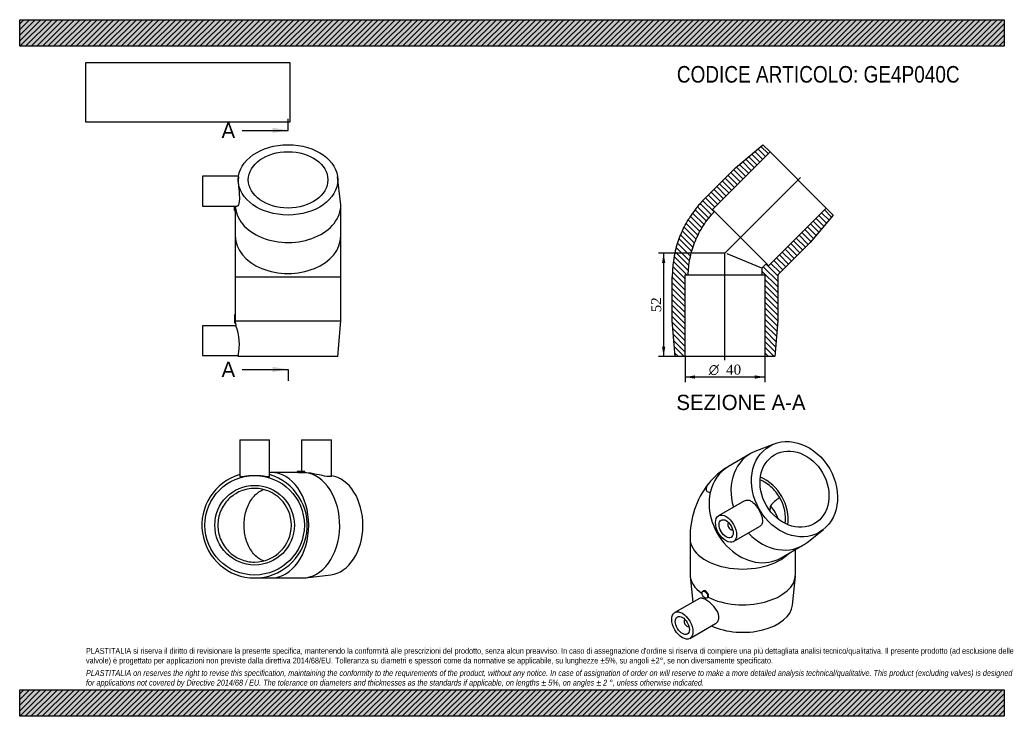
# Model space of a CAD drawing. Header units: millimetres. Extents: x 0 to 495, y 0 to 350.
import ezdxf
from ezdxf.enums import TextEntityAlignment as Align
from ezdxf.lldxf.tags import DXFTag

# ---------------------------------------------------------------- set-up
doc = ezdxf.new("R2010")
doc.units = ezdxf.units.MM
doc.header["$LTSCALE"] = 1.666667
for name, color, linetype in [('Default', 7, 'Continuous'), ('DV4_Default', 7, 'Continuous'), ('GE4P040C', 7, 'Continuous')]:
    doc.layers.add(name, color=color, linetype=linetype)
doc.styles.add('SEACAD_Solid_Edge_ANSI', font='seans.ttf')
doc.styles.add('SEACAD_Solid_Edge_ANSI1_Symbols', font='semeca1.ttf')
doc.styles.add('SEACAD_Times_New_Roman', font='times.ttf')
tags = doc.linetypes.add('CENTER2', pattern=[28.575, 19.05, -3.175, 3.175, -3.175]).pattern_tags.tags
tags[10:11] = [DXFTag(74, 4), DXFTag(75, 0), DXFTag(340, '0'), DXFTag(46, 0.0), DXFTag(50, 0.0), DXFTag(44, 0.0), DXFTag(45, 0.0)]
tags[8:9] = [DXFTag(74, 4), DXFTag(75, 0), DXFTag(340, '0'), DXFTag(46, 0.0), DXFTag(50, 0.0), DXFTag(44, 0.0), DXFTag(45, 0.0)]
tags[6:7] = [DXFTag(74, 4), DXFTag(75, 0), DXFTag(340, '0'), DXFTag(46, 0.0), DXFTag(50, 0.0), DXFTag(44, 0.0), DXFTag(45, 0.0)]
tags[4:5] = [DXFTag(74, 4), DXFTag(75, 0), DXFTag(340, '0'), DXFTag(46, 0.0), DXFTag(50, 0.0), DXFTag(44, 0.0), DXFTag(45, 0.0)]
doc.dimstyles.new('ANSImm', dxfattribs={"dimtxt": 5, "dimasz": 5, "dimexe": 2.5, "dimexo": 0, "dimgap": 1.25, "dimtad": 1, "dimdsep": 46, "dimtxsty": 'SEACAD_Times_New_Roman', "dimblk1": '_SE_FILLED', "dimblk2": '_SE_FILLED', "dimsah": 1, "dimcen": 2.5, "dimazin": 0, "dimtfac": 0.85, "dimtdec": 3, "dimtofl": 0, "dimtmove": 0, "dimatfit": 3, "dimfxl": 1, "dimarcsym": 0})
picture_1 = doc.add_image_def('image1.jpg', size_in_pixel=(4302, 1260))

# ---------------------------------------------------------------- blocks, each defined once
blk = doc.blocks.new('SE')
at = {"layer": 'GE4P040C', "color": 7, "linetype": 'Continuous'}
for p, q in [((379.21, 136.81), (369.59, 132.97)), ((367.29, 131.86), (356.29, 125.51)), ((381.96, 109.71), (382.13, 109.81)), ((364.44, 108.27), (351.39, 100.74)), ((356.43, 97.3), (356.4, 97.28)), ((358.89, 87.75), (371.94, 95.28)), ((337.04, 89.3), (337.04, 71.33)), ((358.4, 93.82), (358.43, 93.83)), ((395.91, 87.39), (404.04, 93.81)), ((382.79, 79.61), (393.79, 85.96)), ((390.04, 71.33), (390.04, 83.79)), ((337.09, 70.43), (338.43, 57.33)), ((388.5, 55.79), (390, 70.43)), ((343.83, 63.08), (343.45, 62.86)), ((345.45, 59.4), (345.86, 59.63)), ((341.72, 59.23), (329.39, 52.11)), ((334.43, 48.67), (334.4, 48.65)), ((336.4, 45.19), (336.43, 45.2)), ((336.89, 39.12), (349.85, 46.61))]:
    blk.add_line(p, q, dxfattribs=at)
for centre, radius, start, end in [((374.57, 93.93), 36.48, 120.0532, 141.0135), ((380.18, 90.28), 43.15, 141.9387, 181.3048), ((393.23, 92.08), 20.92, 122.5756, 139.1074), ((426.16, 97), 49.53, 169.7931, 172.4594)]:
    blk.add_arc(centre, radius, start, end, dxfattribs=at)
for centre, major_axis, ratio in [((389.54, 114.11), (12.5, -21.65), 0.816497), ((389.54, 114.11), (10, -17.32), 0.816497), ((355.14, 94.24), (-3.75, 6.5), 0.57735), ((355.14, 94.24), (-2.5, 4.33), 0.57735), ((344.45, 61.13), (-1, 1.73), 0.57735), ((333.14, 45.61), (3.75, -6.5), 0.57735), ((333.14, 45.61), (2.5, -4.33), 0.57735)]:
    blk.add_ellipse(centre, major_axis=major_axis, ratio=ratio, dxfattribs=at)
for centre, major_axis, ratio, start_param, end_param in [((380.54, 108.91), (13.25, -22.95), 0.816497, 3.023467, 4.425449), ((369.54, 102.56), (13.25, -22.95), 0.816497, 3.141593, 3.871485), ((369.04, 102.27), (-10, 17.32), 0.816497, 3.952314, 5.472464), ((369.54, 102.56), (-13.25, 22.95), 0.816497, 0.729893, 3.141593), ((369.04, 102.27), (-9.25, 16.02), 0.816497, 3.959496, 4.711753), ((363.54, 99.09), (-17.09, 9.87), 0.717439, 3.820572, 4.257627), ((357.4, 95.55), (-1, 1.73), 0.57735, 0, 3.170323), ((357.4, 95.55), (-1, 1.73), 0.57735, 6.254455, 6.283185), ((363.54, 89.3), (26.5, 0), 0.57735, 3.141536, 5.776598), ((380.54, 108.91), (13.25, -22.95), 0.816497, -1.283856, 0.118126), ((363.54, 71.33), (26.5, 0), 0.57735, 3.141593, 3.829023), ((363.54, 71.33), (26.5, 0), 0.57735, 3.992398, 6.283185), ((363.54, 56.64), (-25, 0), 0.57735, 0.889852, 3.082633), ((335.4, 46.92), (1, -1.73), 0.57735, 3.112863, 6.283185), ((335.4, 46.92), (1, -1.73), 0.57735, 0, 0.02873)]:
    blk.add_ellipse(centre, major_axis=major_axis, ratio=ratio, start_param=start_param, end_param=end_param, dxfattribs=at)
for points, knots in [([(346.2, 116.88), (346.06, 116.71), (345.94, 116.54), (345.54, 115.96), (345.33, 115.55), (344.94, 114.4), (345.01, 113.74), (345.72, 112.79), (346.35, 112.51), (347.17, 112.45)], [0.6634539, 0.6634539, 0.6634539, 0.6634539, 0.6875, 0.6875, 0.75, 0.75, 0.875, 0.875, 1, 1, 1, 1]), ([(382.13, 109.81), (381.52, 110.87), (380.83, 111.86), (379.32, 113.72), (378.48, 114.59), (376.7, 116.15), (375.77, 116.84), (373.99, 117.93), (373.15, 118.35), (372.31, 118.71)], [0, 0, 0, 0, 0.0625, 0.0625, 0.125, 0.125, 0.1875, 0.1875, 0.2388321, 0.2388321, 0.2388321, 0.2388321]), ([(364.44, 108.27), (364.98, 108.59), (365.59, 108.71), (366.84, 108.56), (367.48, 108.29), (368.12, 107.84)], [0.875363, 0.875363, 0.875363, 0.875363, 0.9375, 0.9375, 1, 1, 1, 1]), ([(368.12, 107.84), (368.76, 107.4), (369.38, 106.8), (370.56, 105.37), (371.12, 104.55), (372.1, 102.84), (372.53, 101.94), (373.15, 100.22), (373.36, 99.37), (373.47, 97.85), (373.38, 97.16), (372.87, 96.03), (372.47, 95.59), (371.94, 95.28)], [0, 0, 0, 0, 0.0625, 0.0625, 0.125, 0.125, 0.1875, 0.1875, 0.25, 0.25, 0.3125, 0.3125, 0.3727375, 0.3727375, 0.3727375, 0.3727375]), ([(349.86, 46.61), (349.87, 46.61), (349.88, 46.62), (350.45, 46.96), (350.89, 47.45), (351.45, 48.67), (351.56, 49.39), (351.33, 51.72), (350.43, 53.44), (348.55, 55.69), (347.83, 56.41), (346.38, 57.64), (345.62, 58.18), (344.23, 58.97), (343.59, 59.24), (342.49, 59.47), (342.06, 59.42), (341.72, 59.23)], [0.2484367, 0.2484367, 0.2484367, 0.2484367, 0.25, 0.25, 0.3125, 0.3125, 0.375, 0.375, 0.5, 0.5, 0.5625, 0.5625, 0.625, 0.625, 0.6875, 0.6875, 0.7492536, 0.7492536, 0.7492536, 0.7492536]), ([(346.07, 59.83), (346.34, 60.19), (346.33, 60.84), (345.81, 62.09), (345.3, 62.68), (344.44, 63.18), (344.08, 63.21), (343.83, 63.08)], [0, 0, 0, 0, 0.25, 0.25, 0.5, 0.5, 0.6874739, 0.6874739, 0.6874739, 0.6874739])]:
    blk.add_open_spline(points, degree=3, knots=knots, dxfattribs=at)
blk.add_open_spline([(345.86, 59.63), (345.94, 59.68), (346.01, 59.75), (346.07, 59.83)], degree=3, dxfattribs=at)
blk = doc.blocks.new('SE1')
at = {"layer": 'GE4P040C', "color": 7, "linetype": 'Continuous'}
for p, q in [((110.6, 138.99), (125.6, 138.99)), ((110.6, 138.99), (110.6, 120.54)), ((125.6, 120.53), (125.6, 138.99)), ((141.71, 138.99), (156.71, 138.99)), ((141.71, 138.99), (141.71, 122.99)), ((156.71, 120.65), (156.71, 138.99)), ((126.58, 122.49), (125.59, 122.49)), ((140.02, 122.49), (126.58, 122.49)), ((143.43, 122.99), (139.43, 122.99)), ((139.43, 122.99), (139.43, 122.49)), ((143.43, 122.42), (143.43, 122.99)), ((145.69, 122.16), (143.7, 122.39)), ((118.1, 69.49), (126.58, 69.49)), ((126.58, 69.49), (142.14, 69.49)), ((143.7, 69.58), (156.34, 71.07))]:
    blk.add_line(p, q, dxfattribs=at)
for radius in [25, 20]:
    blk.add_circle((118.1, 95.99), radius, dxfattribs=at)
for radius, start, end in [(26.5, 106.4405, 73.5595), (18.5, 270.0364, 89.9636)]:
    blk.add_arc((118.1, 95.99), radius, start, end, dxfattribs=at)
for centre, major_axis, start_param, end_param in [((126.58, 95.99), (0, -26.5), 0.000001, 3.141562), ((142.14, 95.99), (0, 26.5), 3.141593, 6.217778), ((154.87, 95.99), (0, -25), 0.08343, 3.037139)]:
    blk.add_ellipse(centre, major_axis=major_axis, ratio=0.707107, start_param=start_param, end_param=end_param, dxfattribs=at)
for points, knots in [([(110.6, 120.53), (110.6, 120.45), (110.79, 120.42), (111.55, 120.48), (112.11, 120.56), (112.81, 120.65)], [0.8753611, 0.8753611, 0.8753611, 0.8753611, 0.9375, 0.9375, 1, 1, 1, 1]), ([(112.81, 120.65), (113.52, 120.74), (114.35, 120.84), (116.17, 120.99), (117.16, 121.03), (119.13, 121.03), (120.13, 120.98), (121.93, 120.83), (122.77, 120.73), (124.14, 120.55), (124.69, 120.47), (125.42, 120.42), (125.6, 120.45), (125.6, 120.53)], [0, 0, 0, 0, 0.0625, 0.0625, 0.125, 0.125, 0.1875, 0.1875, 0.25, 0.25, 0.3125, 0.3125, 0.3727374, 0.3727374, 0.3727374, 0.3727374]), ([(140.02, 122.49), (140.51, 122.49), (141.28, 122.45), (142.62, 122.41), (143.18, 122.41), (143.37, 122.43)], [0.5000609, 0.5000609, 0.5000609, 0.5000609, 0.75, 0.75, 1, 1, 1, 1]), ([(156.71, 120.65), (156.71, 120.64), (156.71, 120.64), (156.7, 120.55), (156.5, 120.47), (155.72, 120.42), (155.15, 120.45), (153.02, 120.72), (151.08, 121.16), (148.19, 121.76), (147.21, 121.95), (146.1, 122.11), (145.89, 122.13), (145.69, 122.16)], [0.2484367, 0.2484367, 0.2484367, 0.2484367, 0.25, 0.25, 0.3125, 0.3125, 0.375, 0.375, 0.5, 0.5, 0.5625, 0.5625, 0.5772164, 0.5772164, 0.5772164, 0.5772164]), ([(118.11, 114.49), (116.89, 114.49), (115.69, 114.37), (113.32, 113.9), (112.15, 113.54), (109.91, 112.61), (108.85, 112.04), (106.83, 110.7), (105.88, 109.92), (103.32, 107.36), (101.94, 105.3), (100.1, 100.85), (99.61, 98.41), (99.61, 94.79), (99.73, 93.57), (100.2, 91.19), (100.55, 90.04), (101.48, 87.8), (102.05, 86.72), (103.39, 84.71), (104.16, 83.78), (105.88, 82.05), (106.82, 81.28), (108.82, 79.94), (109.9, 79.36), (113.26, 77.97), (115.67, 77.49), (118.11, 77.49)], [0, 0, 0, 0, 0.0625, 0.0625, 0.125, 0.125, 0.1875, 0.1875, 0.25, 0.25, 0.375, 0.375, 0.5, 0.5, 0.5625, 0.5625, 0.625, 0.625, 0.6875, 0.6875, 0.75, 0.75, 0.8125, 0.8125, 0.875, 0.875, 1, 1, 1, 1]), ([(122.63, 78.07), (122.03, 78.29), (121.45, 78.56), (120.09, 79.36), (119.33, 79.93), (117.91, 81.27), (117.24, 82.05), (115.43, 84.61), (114.45, 86.67), (113.15, 91.13), (112.8, 93.56), (112.8, 97.18), (112.89, 98.4), (113.22, 100.78), (113.47, 101.93), (114.12, 104.17), (114.53, 105.25), (115.48, 107.26), (116.02, 108.19), (117.24, 109.92), (117.9, 110.69), (119.32, 112.03), (120.08, 112.61), (121.45, 113.41), (122.04, 113.69), (122.64, 113.91)], [0.0802246, 0.0802246, 0.0802246, 0.0802246, 0.125, 0.125, 0.1875, 0.1875, 0.25, 0.25, 0.375, 0.375, 0.5, 0.5, 0.5625, 0.5625, 0.625, 0.625, 0.6875, 0.6875, 0.75, 0.75, 0.8125, 0.8125, 0.875, 0.875, 0.9203402, 0.9203402, 0.9203402, 0.9203402])]:
    blk.add_open_spline(points, degree=3, knots=knots, dxfattribs=at)
blk = doc.blocks.new('SE2')
at = {"layer": 'GE4P040C', "color": 7, "linetype": 'Continuous'}
for p, q in [((91.91, 271.37), (91.91, 256.37)), ((110.05, 271.37), (91.91, 271.37)), ((110, 271), (109.93, 270.44)), ((161.32, 258.36), (159.83, 271)), ((91.91, 256.37), (109.35, 256.37)), ((107.91, 254.09), (107.91, 256.37)), ((107.91, 254.09), (108.45, 254.09)), ((108.41, 254.09), (108.41, 241.24)), ((161.41, 241.24), (161.41, 256.8)), ((108.41, 241.24), (108.41, 220.76)), ((161.41, 220.76), (161.41, 241.24)), ((108.41, 220.76), (161.41, 220.76)), ((108.41, 220.76), (108.41, 201.75)), ((161.41, 198.76), (161.41, 220.76)), ((107.91, 201.76), (107.91, 197.76)), ((108.41, 201.76), (107.91, 201.76)), ((108.47, 198.76), (161.41, 198.76)), ((159.91, 180.76), (161.41, 198.76)), ((91.91, 196.26), (91.91, 181.26)), ((108.62, 196.26), (91.91, 196.26)), ((107.91, 197.76), (108.5, 197.76)), ((108.5, 197.76), (108.62, 196.26)), ((91.91, 181.26), (109.88, 181.26)), ((109.87, 181.28), (109.91, 180.76)), ((159.91, 180.76), (109.91, 180.76))]:
    blk.add_line(p, q, dxfattribs=at)
for centre, radius, start, end in [((89.75, 256.95), 18.77, 355.806, 358.2353), ((81.97, 199.76), 26.52, 357.8389, 4.3252), ((84.59, 186.7), 25.86, 347.8422, 21.6851)]:
    blk.add_arc(centre, radius, start, end, dxfattribs=at)
for major_axis in [(25, 0), (20, 0)]:
    blk.add_ellipse((134.91, 269.53), major_axis=major_axis, ratio=0.707107, dxfattribs=at)
for centre, start_param, end_param in [((134.91, 256.8), 0.065407, 3.225023), ((134.91, 241.24), 0, 3.141593)]:
    blk.add_ellipse(centre, major_axis=(-26.5, 0), ratio=0.707107, start_param=start_param, end_param=end_param, dxfattribs=at)
for points, knots in [([(109.93, 270.44), (109.89, 270.09), (109.87, 269.65), (109.87, 268.44), (109.92, 267.59), (110.07, 265.77), (110.17, 264.78), (110.35, 262.81), (110.42, 261.83), (110.47, 260.01), (110.45, 259.18), (110.18, 257.12), (109.74, 256.37), (109.35, 256.37)], [0.07928, 0.07928, 0.07928, 0.07928, 0.125, 0.125, 0.1875, 0.1875, 0.25, 0.25, 0.3125, 0.3125, 0.375, 0.375, 0.4987395, 0.4987395, 0.4987395, 0.4987395]), ([(108.45, 254.09), (108.46, 254.09), (108.46, 254.11), (108.49, 254.34), (108.49, 254.89), (108.47, 255.57)], [0.6874237, 0.6874237, 0.6874237, 0.6874237, 0.75, 0.75, 1, 1, 1, 1])]:
    blk.add_open_spline(points, degree=3, knots=knots, dxfattribs=at)
blk.add_open_spline([(108.5, 197.76), (108.5, 197.76), (108.5, 198.15), (108.47, 198.76)], degree=3, dxfattribs=at)
blk = doc.blocks.new('SE4')
at = {"color": 7, "linetype": 'Continuous', "style": 'SEACAD_Solid_Edge_ANSI'}
blk.add_text('A', height=7.67, dxfattribs=at).set_placement((101.48, 298.23), align=Align.TOP_LEFT)
blk = doc.blocks.new('SE5')
at = {"color": 7, "linetype": 'Continuous', "style": 'SEACAD_Solid_Edge_ANSI'}
blk.add_text('A', height=7.67, dxfattribs=at).set_placement((101.48, 178.12), align=Align.TOP_LEFT)
blk = doc.blocks.new('SEANNOT_GROUP')
at = {"linetype": 'Continuous'}
blk.add_hatch(color=7, dxfattribs=at).paths.add_polyline_path([(127.25, 293.12), (134.91, 294.4), (127.25, 295.68)])
at = {"color": 7, "linetype": 'Continuous'}
blk.add_lwpolyline([(111.91, 294.4), (134.91, 294.4)], dxfattribs=at)
blk = doc.blocks.new('SEANNOT_GROUP1')
at = {"linetype": 'Continuous'}
blk.add_hatch(color=7, dxfattribs=at).paths.add_polyline_path([(127.25, 173.01), (134.91, 174.29), (127.25, 175.56)])
at = {"color": 7, "linetype": 'Continuous'}
blk.add_lwpolyline([(111.91, 174.29), (134.91, 174.29)], dxfattribs=at)
blk = doc.blocks.new('SE3')
at = {"layer": 'Default', "color": 7, "linetype": 'CENTER2'}
for p, q in [((134.91, 294.4), (134.91, 300.15)), ((134.91, 174.29), (134.91, 168.54))]:
    blk.add_line(p, q, dxfattribs=at)
at = {"layer": 'Default', "color": 7, "linetype": 'CENTER2', "const_width": 0.0001}
blk.add_lwpolyline([(134.91, 294.4), (134.91, 174.29)], dxfattribs=at)
at = {"layer": 'Default'}
for name in ['SE4', 'SEANNOT_GROUP', 'SE5', 'SEANNOT_GROUP1']:
    blk.add_blockref(name, (0, 0), dxfattribs=at)
blk = doc.blocks.new('SE6')
at = {"layer": 'GE4P040C', "linetype": 'Continuous'}
h = blk.add_hatch(dxfattribs=at)
h.set_pattern_fill('LINE', scale=0.62992, angle=-45, style=0)
edge = h.paths.add_edge_path()
edge.add_line((334.58, 180.76), (334.58, 221.76))
edge.add_line((334.58, 221.76), (336.09, 221.76))
edge.add_spline(control_points=[(336.09, 221.76), (336.09, 221.84), (336.1, 221.91), (336.1, 222.13), (336.11, 222.27), (336.11, 222.49), (336.12, 222.58), (336.12, 222.75), (336.13, 222.84), (336.14, 223.11), (336.15, 223.29), (336.18, 223.82), (336.2, 224.17), (336.29, 225.23), (336.36, 225.93), (336.62, 228.04), (336.86, 229.44), (337.76, 233.59), (338.61, 236.3), (340.78, 241.54), (342.1, 244.06), (344.4, 247.63), (345.22, 248.79), (346.52, 250.46), (346.97, 251.01), (347.66, 251.82), (347.89, 252.09), (348.24, 252.49), (348.36, 252.62), (348.54, 252.81), (348.6, 252.88), (348.72, 253.01), (348.78, 253.07), (348.93, 253.24), (349.03, 253.34), (349.18, 253.49), (349.23, 253.55), (349.29, 253.61)], knot_values=[0.395167, 0.395167, 0.395167, 0.395167, 0.396585, 0.396585, 0.399018, 0.399018, 0.400596, 0.400596, 0.402174, 0.402174, 0.40533, 0.40533, 0.411641, 0.411641, 0.424264, 0.424264, 0.449509, 0.449509, 0.5, 0.5, 0.550491, 0.550491, 0.575736, 0.575736, 0.588359, 0.588359, 0.59467, 0.59467, 0.597826, 0.597826, 0.599404, 0.599404, 0.600982, 0.600982, 0.603415, 0.603415, 0.604833, 0.604833, 0.604833, 0.604833], weights=[0.5, 0.5, 0.5, 0.5, 0.5, 0.5, 0.5, 0.5, 0.5, 0.5, 0.5, 0.5, 0.5, 0.5, 0.5, 0.5, 0.5, 0.5, 0.5, 0.5, 0.5, 0.5, 0.5, 0.5, 0.5, 0.5, 0.5, 0.5, 0.5, 0.5, 0.5, 0.5, 0.5, 0.5, 0.5, 0.5, 0.5, 0.5], degree=3, periodic=0)
edge.add_line((349.29, 253.61), (348.22, 254.68))
edge.add_line((348.22, 254.68), (377.21, 283.67))
edge.add_line((377.21, 283.67), (373.67, 287.2))
edge.add_line((373.67, 287.2), (359.88, 275.54))
edge.add_line((359.88, 275.54), (344.33, 259.98))
edge.add_spline(control_points=[(344.33, 259.98), (344.1, 259.75), (343.87, 259.52), (343.54, 259.17), (343.43, 259.06), (343.21, 258.83), (343.1, 258.71), (342.92, 258.52), (342.85, 258.44), (342.71, 258.29), (342.64, 258.21), (342.43, 257.99), (342.29, 257.83), (341.88, 257.37), (341.61, 257.06), (340.8, 256.11), (340.28, 255.47), (338.76, 253.51), (337.8, 252.16), (336.62, 250.33), (336.35, 249.89), (336.08, 249.45)], knot_values=[0.542586, 0.542586, 0.542586, 0.542586, 0.547452, 0.547452, 0.549886, 0.549886, 0.552319, 0.552319, 0.553896, 0.553896, 0.555474, 0.555474, 0.55863, 0.55863, 0.564941, 0.564941, 0.577564, 0.577564, 0.602809, 0.602809, 0.610714, 0.610714, 0.610714, 0.610714], weights=[0.5, 0.5, 0.5, 0.5, 0.5, 0.5, 0.5, 0.5, 0.5, 0.5, 0.5, 0.5, 0.5, 0.5, 0.5, 0.5, 0.5, 0.5, 0.5, 0.5, 0.5, 0.5], degree=3, periodic=0)
edge.add_spline(control_points=[(336.08, 249.45), (334.64, 247.06), (333.37, 244.56), (331.24, 239.4), (330.36, 236.74), (329.7, 234.03)], knot_values=[0.457414, 0.457414, 0.457414, 0.457414, 0.5, 0.5, 0.542586, 0.542586, 0.542586, 0.542586], weights=[1, 1, 1, 1, 1, 1], degree=3, periodic=0)
edge.add_spline(control_points=[(329.7, 234.03), (329.57, 233.53), (329.45, 233.03), (328.99, 230.9), (328.71, 229.27), (328.41, 226.81), (328.32, 225.98), (328.22, 224.75), (328.2, 224.33), (328.16, 223.71), (328.15, 223.51), (328.14, 223.2), (328.13, 223.09), (328.12, 222.89), (328.12, 222.78), (328.11, 222.52), (328.1, 222.36), (328.1, 222.05), (328.09, 221.89), (328.08, 221.41), (328.08, 221.08), (328.08, 220.76)], knot_values=[0.389286, 0.389286, 0.389286, 0.389286, 0.397191, 0.397191, 0.422436, 0.422436, 0.435059, 0.435059, 0.44137, 0.44137, 0.444526, 0.444526, 0.446104, 0.446104, 0.447681, 0.447681, 0.450114, 0.450114, 0.452548, 0.452548, 0.457414, 0.457414, 0.457414, 0.457414], weights=[0.5, 0.5, 0.5, 0.5, 0.5, 0.5, 0.5, 0.5, 0.5, 0.5, 0.5, 0.5, 0.5, 0.5, 0.5, 0.5, 0.5, 0.5, 0.5, 0.5, 0.5, 0.5], degree=3, periodic=0)
edge.add_line((328.08, 220.76), (328.08, 198.76))
edge.add_line((328.08, 198.76), (329.58, 180.76))
edge.add_line((329.58, 180.76), (334.58, 180.76))
h = blk.add_hatch(dxfattribs=at)
h.set_pattern_fill('LINE', scale=0.62992, angle=-45, style=0)
edge = h.paths.add_edge_path()
edge.add_line((373.08, 221.76), (374.58, 221.76))
edge.add_line((374.58, 221.76), (374.58, 180.76))
edge.add_line((374.58, 180.76), (379.58, 180.76))
edge.add_line((379.58, 180.76), (381.08, 198.76))
edge.add_line((381.08, 198.76), (381.08, 220.76))
edge.add_spline(control_points=[(381.08, 220.76), (381.08, 220.76), (381.08, 220.77), (381.08, 220.8), (381.08, 220.81), (381.08, 220.84), (381.08, 220.85), (381.08, 220.87), (381.08, 220.88), (381.09, 220.91), (381.09, 220.92), (381.09, 220.98), (381.1, 221.02), (381.11, 221.13), (381.12, 221.2), (381.17, 221.42), (381.21, 221.56), (381.33, 221.84), (381.4, 221.97), (381.52, 222.16), (381.56, 222.22), (381.63, 222.31), (381.65, 222.34), (381.69, 222.38), (381.7, 222.39), (381.72, 222.41), (381.73, 222.42), (381.74, 222.43), (381.75, 222.44), (381.76, 222.46), (381.78, 222.47), (381.79, 222.49), (381.8, 222.5), (381.8, 222.5)], knot_values=[0.389286, 0.389286, 0.389286, 0.389286, 0.394152, 0.394152, 0.399018, 0.399018, 0.402174, 0.402174, 0.40533, 0.40533, 0.411641, 0.411641, 0.424264, 0.424264, 0.449509, 0.449509, 0.5, 0.5, 0.550491, 0.550491, 0.575736, 0.575736, 0.588359, 0.588359, 0.59467, 0.59467, 0.597826, 0.597826, 0.600982, 0.600982, 0.605848, 0.605848, 0.610714, 0.610714, 0.610714, 0.610714], degree=3, periodic=0)
edge.add_line((381.8, 222.5), (397.36, 238.06))
edge.add_line((397.36, 238.06), (409.03, 251.85))
edge.add_line((409.03, 251.85), (405.49, 255.38))
edge.add_line((405.49, 255.38), (376.5, 226.39))
edge.add_line((376.5, 226.39), (375.44, 227.45))
edge.add_line((375.44, 227.45), (373.08, 225.09))
edge.add_line((373.08, 225.09), (373.08, 221.76))
at = {"layer": 'DV4_Default', "color": 7, "linetype": 'CENTER2'}
for p, q in [((392.59, 270.76), (354.41, 232.59)), ((354.58, 179.01), (354.58, 233.04))]:
    blk.add_line(p, q, dxfattribs=at)
at = {"layer": 'GE4P040C', "color": 7, "linetype": 'Continuous'}
for p, q in [((359.88, 275.54), (373.67, 287.2)), ((377.21, 283.67), (373.67, 287.2)), ((348.22, 254.68), (377.21, 283.67)), ((377.21, 283.67), (405.49, 255.38)), ((344.33, 259.98), (359.88, 275.54)), ((349.29, 253.61), (348.22, 254.68)), ((362.37, 240.53), (349.29, 253.61)), ((405.49, 255.38), (376.5, 226.39)), ((409.03, 251.85), (405.49, 255.38)), ((409.03, 251.85), (397.36, 238.06)), ((375.44, 227.45), (362.37, 240.53)), ((397.36, 238.06), (381.8, 222.5)), ((373.08, 225.09), (355.73, 232.28)), ((375.44, 227.45), (373.08, 225.09)), ((373.08, 225.09), (373.08, 221.76)), ((376.5, 226.39), (375.44, 227.45)), ((328.08, 198.76), (328.08, 220.76)), ((334.58, 180.76), (334.58, 221.76)), ((334.58, 221.76), (336.09, 221.76)), ((336.09, 221.76), (354.59, 221.76)), ((354.59, 221.76), (373.08, 221.76)), ((373.08, 221.76), (374.58, 221.76)), ((374.58, 221.76), (374.58, 180.76)), ((381.08, 220.76), (381.08, 198.76)), ((329.58, 180.76), (328.08, 198.76)), ((381.08, 198.76), (379.58, 180.76)), ((334.58, 180.76), (329.58, 180.76)), ((374.58, 180.76), (334.58, 180.76)), ((379.58, 180.76), (374.58, 180.76))]:
    blk.add_line(p, q, dxfattribs=at)
for points, knots in [([(344.33, 259.98), (344.1, 259.75), (343.87, 259.52), (343.54, 259.17), (343.43, 259.06), (343.21, 258.83), (343.1, 258.71), (342.92, 258.52), (342.85, 258.44), (342.71, 258.29), (342.64, 258.21), (342.43, 257.99), (342.29, 257.83), (341.88, 257.37), (341.61, 257.06), (340.8, 256.11), (340.28, 255.47), (338.76, 253.51), (337.8, 252.16), (336.62, 250.33), (336.35, 249.89), (336.08, 249.45)], [0, 0, 0, 0, 0.071426, 0.071426, 0.107139, 0.107139, 0.142852, 0.142852, 0.166013, 0.166013, 0.189173, 0.189173, 0.235493, 0.235493, 0.328133, 0.328133, 0.513414, 0.513414, 0.883976, 0.883976, 1, 1, 1, 1]), ([(336.09, 221.76), (336.09, 221.84), (336.1, 221.91), (336.1, 222.13), (336.11, 222.27), (336.11, 222.49), (336.12, 222.58), (336.12, 222.75), (336.13, 222.84), (336.14, 223.11), (336.15, 223.29), (336.18, 223.82), (336.2, 224.17), (336.29, 225.23), (336.36, 225.93), (336.62, 228.04), (336.86, 229.44), (337.76, 233.59), (338.61, 236.3), (340.78, 241.54), (342.1, 244.06), (344.4, 247.63), (345.22, 248.79), (346.52, 250.46), (346.97, 251.01), (347.66, 251.82), (347.89, 252.09), (348.24, 252.49), (348.36, 252.62), (348.54, 252.81), (348.6, 252.88), (348.72, 253.01), (348.78, 253.07), (348.93, 253.24), (349.03, 253.34), (349.18, 253.49), (349.23, 253.55), (349.29, 253.61)], [0, 0, 0, 0, 0.006763, 0.006763, 0.018367, 0.018367, 0.025893, 0.025893, 0.033418, 0.033418, 0.048469, 0.048469, 0.078571, 0.078571, 0.138776, 0.138776, 0.259184, 0.259184, 0.5, 0.5, 0.740816, 0.740816, 0.861224, 0.861224, 0.921429, 0.921429, 0.951531, 0.951531, 0.966582, 0.966582, 0.974107, 0.974107, 0.981633, 0.981633, 0.993237, 0.993237, 1, 1, 1, 1]), ([(329.7, 234.03), (330.36, 236.74), (331.24, 239.4), (333.37, 244.56), (334.64, 247.06), (336.08, 249.45)], [0, 0, 0, 0, 0.5, 0.5, 1, 1, 1, 1]), ([(329.7, 234.03), (329.57, 233.53), (329.45, 233.03), (328.99, 230.9), (328.71, 229.27), (328.41, 226.81), (328.32, 225.98), (328.22, 224.75), (328.2, 224.33), (328.16, 223.71), (328.15, 223.51), (328.14, 223.2), (328.13, 223.09), (328.12, 222.89), (328.12, 222.78), (328.11, 222.52), (328.1, 222.36), (328.1, 222.05), (328.09, 221.89), (328.08, 221.41), (328.08, 221.08), (328.08, 220.76)], [0, 0, 0, 0, 0.116024, 0.116024, 0.486586, 0.486586, 0.671867, 0.671867, 0.764507, 0.764507, 0.810827, 0.810827, 0.833987, 0.833987, 0.857148, 0.857148, 0.892861, 0.892861, 0.928574, 0.928574, 1, 1, 1, 1]), ([(381.8, 222.5), (381.8, 222.5), (381.79, 222.49), (381.78, 222.47), (381.76, 222.46), (381.75, 222.44), (381.74, 222.43), (381.73, 222.42), (381.72, 222.41), (381.7, 222.39), (381.69, 222.38), (381.65, 222.34), (381.63, 222.31), (381.56, 222.22), (381.52, 222.16), (381.4, 221.97), (381.33, 221.84), (381.21, 221.56), (381.17, 221.42), (381.12, 221.2), (381.11, 221.13), (381.1, 221.02), (381.09, 220.98), (381.09, 220.92), (381.09, 220.91), (381.08, 220.88), (381.08, 220.87), (381.08, 220.85), (381.08, 220.84), (381.08, 220.81), (381.08, 220.8), (381.08, 220.77), (381.08, 220.76), (381.08, 220.76)], [0, 0, 0, 0, 0.021976, 0.021976, 0.043952, 0.043952, 0.058203, 0.058203, 0.072455, 0.072455, 0.100958, 0.100958, 0.157964, 0.157964, 0.271976, 0.271976, 0.5, 0.5, 0.728024, 0.728024, 0.842036, 0.842036, 0.899042, 0.899042, 0.927545, 0.927545, 0.941797, 0.941797, 0.956048, 0.956048, 0.978024, 0.978024, 1, 1, 1, 1])]:
    blk.add_open_spline(points, degree=3, knots=knots, dxfattribs=at)
blk = doc.blocks.new('GDimGGroup')
at = {"layer": 'Default', "linetype": 'Continuous'}
for points in [[(339.58, 169.62), (339.58, 171.29), (334.58, 170.46)], [(369.58, 169.62), (374.58, 170.46), (369.58, 171.29)]]:
    blk.add_hatch(color=7, dxfattribs=at).paths.add_polyline_path(points)
at = {"layer": 'Default', "color": 7, "linetype": 'Continuous'}
for p, q in [((334.58, 180.76), (334.58, 167.96)), ((374.58, 180.76), (374.58, 167.96)), ((374.58, 170.46), (334.58, 170.46))]:
    blk.add_line(p, q, dxfattribs=at)
for s, style, p in [('O', 'SEACAD_Solid_Edge_ANSI1_Symbols', (346.44, 176.71)), ('40', 'SEACAD_Times_New_Roman', (355.14, 176.71))]:
    blk.add_text(s, height=5, dxfattribs=dict(at, style=style)).set_placement(p, align=Align.TOP_LEFT)
blk = doc.blocks.new('DMBLK1')
at = {"layer": 'Default', "linetype": 'Continuous'}
for points in [[(322.9, 227.76), (324.56, 227.76), (323.73, 232.76)], [(322.9, 185.76), (323.73, 180.76), (324.56, 185.76)]]:
    blk.add_hatch(color=7, dxfattribs=at).paths.add_polyline_path(points)
at = {"layer": 'Default', "color": 7, "linetype": 'Continuous'}
for p, q in [((354.58, 232.76), (321.23, 232.76)), ((323.73, 232.76), (323.73, 180.76)), ((334.58, 180.76), (321.23, 180.76))]:
    blk.add_line(p, q, dxfattribs=at)
at = {"layer": 'Default', "color": 7, "linetype": 'Continuous', "style": 'SEACAD_Times_New_Roman'}
blk.add_text('52', height=5, rotation=90, dxfattribs=at).set_placement((317.48, 202.96), align=Align.TOP_LEFT)
blk = doc.blocks.new('_SE_FILLED')
at = {"color": 0}
blk.add_line((0, 0), (-1, 0), dxfattribs=at)
blk.add_solid([(0, 0), (-1, -0.1665), (-1, 0.1665), (0, 0)], dxfattribs=at)

msp = doc.modelspace()

# ---------------------------------------------------------------- hatches: boundary and pattern name
at = {"layer": 'Default', "linetype": 'Continuous'}
h = msp.add_hatch(dxfattribs=at)
h.set_pattern_fill('LINE', scale=0.62992, angle=45, style=0)
h.paths.add_polyline_path([(495, 336.667), (495, 350), (0, 350), (0, 336.667)])
for points in [[(495, 336.667), (495, 350), (0, 350), (0, 336.667)], [(495, 0), (495, 13.333), (0, 13.333), (0, 0)]]:
    msp.add_hatch(color=7, dxfattribs=at).paths.add_polyline_path(points)
h = msp.add_hatch(dxfattribs=at)
h.set_pattern_fill('LINE', scale=0.62992, angle=45, style=0)
h.paths.add_polyline_path([(495, 0), (495, 13.333), (0, 13.333), (0, 0)])

# ---------------------------------------------------------------- linework, layer by layer
at = {"layer": 'Default', "color": 7, "linetype": 'Continuous'}
for p, q in [((0, 350), (495, 350)), ((0, 336.667), (0, 350)), ((495, 350), (495, 336.667)), ((495, 336.667), (0, 336.667)), ((0, 13.333), (495, 13.333)), ((0, 0), (0, 13.333)), ((495, 13.333), (495, 0)), ((495, 0), (0, 0))]:
    msp.add_line(p, q, dxfattribs=at)

# ---------------------------------------------------------------- block references
at = {"layer": 'Default'}
for name in ['SE3', 'SE2', 'SE6', 'GDimGGroup', 'SE1', 'SE']:
    msp.add_blockref(name, (0, 0), dxfattribs=at)

# ---------------------------------------------------------------- texts
at = {"layer": 'Default', "color": 7, "linetype": 'Continuous', "style": 'SEACAD_Solid_Edge_ANSI'}
msp.add_text('SEZIONE A-A', height=7.66667, dxfattribs=at).set_placement((330.141, 161.545), align=Align.TOP_LEFT)
at = {"layer": 'Default', "attachment_point": 1}
for s, insert, char_height, width in [('{\\fArial Narrow|b0||i0||c0|p34;\\C7;\\H8.333333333;\\W1.;CODICE ARTICOLO: GE4P040C}', (330.383, 326.723), 8.33333, 157.73887), ("{\\fArial Narrow|b0||i0||c0|p34;\\C7;\\H2.916666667;\\W1.;PLASTITALIA si riserva il diritto di revisionare la presente specifica, mantenendo la conformità alle prescrizioni del prodotto, senza alcun preavviso. In caso di assegnazione d'ordine si riserva di compiere una più dettagliata analisi tecnico/qualitativa. Il presente prodotto (ad esclusione delle \\P}{\\fArial Narrow|b0||i0||c0|p34;\\C7;\\H2.916666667;\\W1.;valvole) è progettato per applicazioni non previste dalla direttiva 2014/68/EU. Tolleranza su diametri e spessori come da normative se applicabile, su lunghezze ±5%, su angoli ±2°, se non diversamente specificato.\\P}{\\fArial Narrow|b0||i0||c0|p34;\\C7;\\H0.8333333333;\\W1.;   \\P}{\\fArial Narrow|b0||i1||c0|p34;\\C7;\\H2.916666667;\\W1.;PLASTITALIA on reserves the right to revise this specification, maintaining the conformity to the requirements of the product, without any notice. In case of assignation of order on will reserve to make a more detailed analysis technical/qualitative. This product (excluding valves) is designed \\P}{\\fArial Narrow|b0||i1||c0|p34;\\C7;\\H2.916666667;\\W1.;for applications not covered by Directive 2014/68 / EU. The tolerance on diameters and thicknesses as the standards if applicable, on lengths ± 5%, on angles ± 2 °, unless otherwise indicated.\\P}", (33.333, 34.337), 2.916667, 428.33333)]:
    msp.add_mtext(s, dxfattribs=dict(at, insert=insert, char_height=char_height, width=width))

# ---------------------------------------------------------------- dimensions: what is measured, and where the dimension line sits
at = {"layer": 'Default', "color": 7, "linetype": 'Continuous'}
dim = msp.add_linear_dim(base=(323.73, 180.756), p1=(354.581, 232.756), p2=(334.581, 180.756), angle=90, text='\\A1;<>', dimstyle='ANSImm', dxfattribs=at)
dim.commit()
dim.dimension.update_dxf_attribs({"geometry": 'DMBLK1', "text_midpoint": (323.73, 206.756), "dimtype": 160})

# ---------------------------------------------------------------- pictures from other files: only their frames are drawn
image = msp.add_image(picture_1, insert=(33.333, 298.505), size_in_units=(102.429, 30))
image.dxf.flags = 7

doc.saveas('drawing.dxf')
